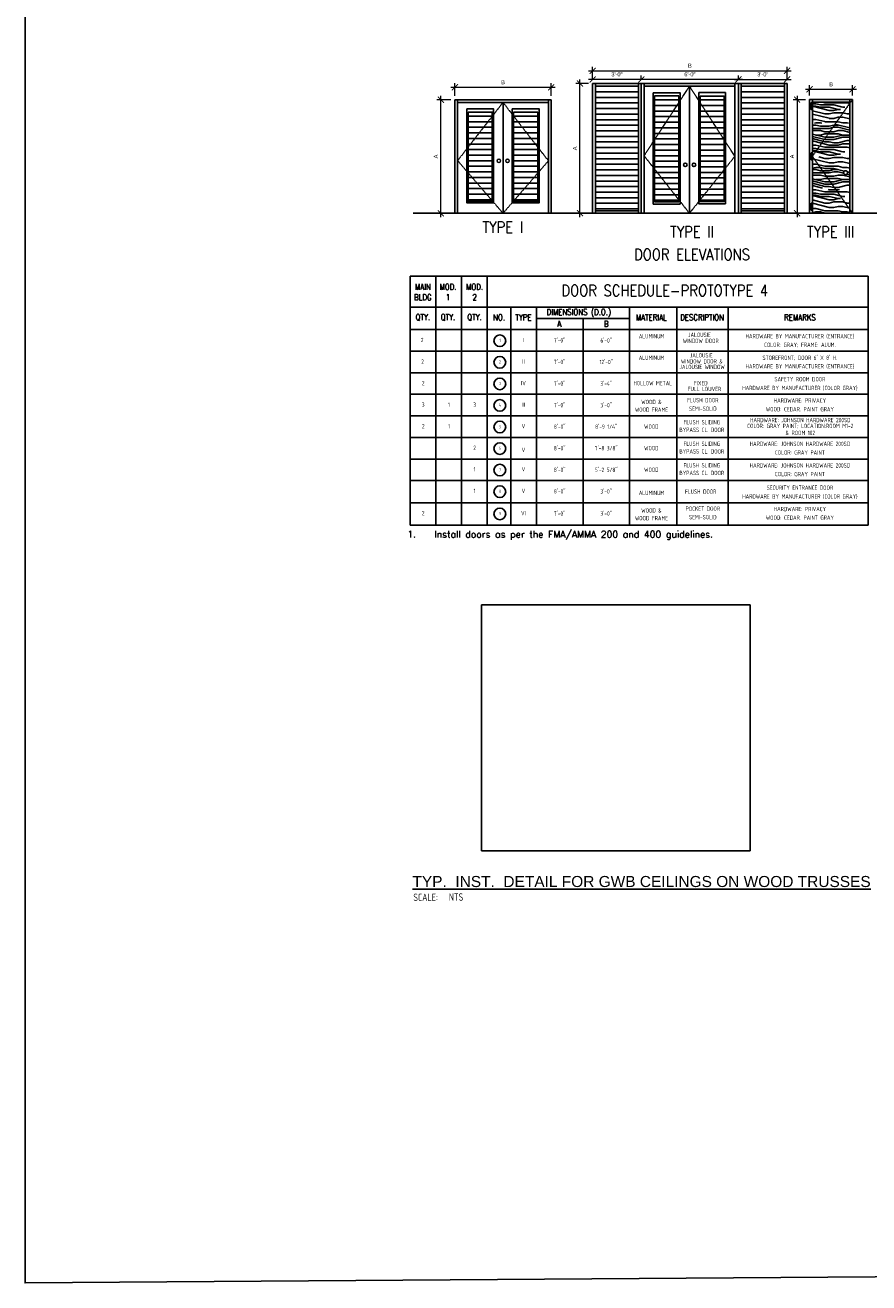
# Model space of a CAD drawing. Header units: inches. Extents: x -3803 to 34213, y -3756 to 4522.
# Tile 5 of 64: x 30961 to 31586, y 192 to 1122. Entities that reach past the tile are written whole.
import ezdxf
from ezdxf.enums import TextEntityAlignment as Align

# ---------------------------------------------------------------- set-up
doc = ezdxf.new("R2010")
doc.units = ezdxf.units.IN
doc.header["$LTSCALE"] = 0.011
doc.header["$MEASUREMENT"] = 0
doc.linetypes.add('DASHED', pattern=[0.75, 0.5, -0.25])
doc.linetypes.add('HIDDEN2', pattern=[0.1875, 0.125, -0.0625])
doc.layers.get('0').update_dxf_attribs({"linetype": 'CONTINUOUS'})
doc.layers.get('Defpoints').update_dxf_attribs({"linetype": 'CONTINUOUS'})
for name, color, linetype in [('a-door', 2, 'CONTINUOUS'), ('G-SYMB', 1, 'CONTINUOUS'), ('M2-PATT-HTCH', 123, 'CONTINUOUS'), ('roof', 8, 'DASHED'), ('SCHEDULE', 7, 'CONTINUOUS'), ('TEXT', 2, 'CONTINUOUS'), ('TXT', 2, 'CONTINUOUS'), ('WALL', 5, 'CONTINUOUS'), ('Walls', 5, 'CONTINUOUS')]:
    doc.layers.add(name, color=color, linetype=linetype)
doc.layers.add('DIM', color=4, linetype='CONTINUOUS', lineweight=13)
doc.styles.add('LAR', font='arial.ttf', dxfattribs={"height": 0.25})
doc.styles.add('MED', font='archstyl.shx', dxfattribs={"width": 0.8, "height": 0.125})
doc.styles.add('ROMANS', font='romans.shx')
doc.styles.add('SCHED-INFO', font='romans.shx', dxfattribs={"width": 0.85, "height": 4})
doc.styles.add('SCHED-TITLE', font='romans.shx', dxfattribs={"width": 0.85, "height": 7.5})
doc.styles.add('SMA', font='archstyl.shx', dxfattribs={"width": 0.8, "height": 0.0625})
doc.styles.add('style1', font='archstyl.shx')
picture_1 = doc.add_image_def('image1.jpg', size_in_pixel=(1111, 1016))

# ---------------------------------------------------------------- blocks, each defined once
blk = doc.blocks.new('_ArchTick')
at = {"color": 0, "linetype": 'ByBlock', "const_width": 0.15}
blk.add_lwpolyline([(-0.5, -0.5), (0.5, 0.5)], dxfattribs=at)
blk = doc.blocks.new('AINC-DOORID')
at = {"layer": 'G-SYMB'}
blk.add_circle((0, 0), 0.1672886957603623, dxfattribs=at)
at = {"layer": 'G-SYMB', "color": 4, "linetype": 'Continuous', "style": 'SMA', "width": 0.75}
blk.add_attdef('DNUM', text='', height=0.09375, dxfattribs=at).set_placement((0.002503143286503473, 0.01023966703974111), align=Align.MIDDLE)
blk = doc.blocks.new('AINC-TITLE')
at = {"layer": 'G-SYMB', "color": 4, "linetype": 'Continuous', "style": 'MED', "width": 0.75}
blk.add_text('SCALE:', height=0.125, dxfattribs=at).set_placement((-0.8802076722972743, -0.3073332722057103))
at = {"layer": 'G-SYMB', "color": 1, "linetype": 'Continuous', "style": 'LAR'}
blk.add_attdef('%%UDRAWING-TITLE', (-0.895149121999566, -0.07174532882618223), '', height=0.1875, dxfattribs=at)
at = {"layer": 'G-SYMB', "color": 4, "linetype": 'Continuous', "style": 'MED', "width": 0.75}
blk.add_attdef('SCALE', (-0.2765239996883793, -0.30362657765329), '', height=0.125, dxfattribs=at)

msp = doc.modelspace()

# ---------------------------------------------------------------- hatches: boundary and pattern name
at = {"layer": 'a-door'}
h = msp.add_hatch(dxfattribs=at)
h.set_pattern_fill('LINE', color=256, scale=33)
h.set_pattern_definition([(0, (6677.174696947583, -1678.406919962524), (0, 4.125), [])])
h.paths.add_polyline_path([(31383.06393740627, 1077.120595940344), (31415.06393740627, 1077.120595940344), (31415.06393740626, 985.015130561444), (31383.06393740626, 985.015130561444)])
h = msp.add_hatch(dxfattribs=at)
h.set_pattern_fill('LINE', color=256, scale=33)
h.set_pattern_definition([(0, (6785.174696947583, -1678.406919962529), (0, 4.125), [])])
h.paths.add_polyline_path([(31491.06393740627, 1077.120595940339), (31523.06393740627, 1077.120595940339), (31523.06393740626, 985.015130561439), (31491.06393740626, 985.015130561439)])
h = msp.add_hatch(dxfattribs=at)
h.set_pattern_fill('LINE', color=256, scale=33)
h.set_pattern_definition([(0, (6735.174696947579, -1618.406919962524), (0, 4.125), [])])
h.paths.add_polyline_path([(31444.8065641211, 1069.941444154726), (31426.94998152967, 1069.941444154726), (31426.94998152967, 991.5869766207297), (31444.8065641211, 991.5869766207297)])
h.paths.add_polyline_path([(31478.42179039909, 1069.821511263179), (31460.56520780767, 1069.82151126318), (31460.56520780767, 991.6937506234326), (31478.42179039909, 991.6937506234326)])
h = msp.add_hatch(dxfattribs=at)
h.set_pattern_fill('LINE', color=256, scale=33)
h.set_pattern_definition([(0, (6597.132754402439, -1630.40691996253), (0, 4.125), [])])
h.paths.add_polyline_path([(31306.76462157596, 1057.94144415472), (31288.90803898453, 1057.94144415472), (31288.90803898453, 991.7967376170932), (31306.76462157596, 991.7967376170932)])
h.paths.add_polyline_path([(31340.37984785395, 1057.821511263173), (31322.52326526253, 1057.821511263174), (31322.52326526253, 991.7967376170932), (31340.37984785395, 991.7967376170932)])
at = {"layer": 'M2-PATT-HTCH'}
h = msp.add_hatch(dxfattribs=at)
h.set_pattern_fill('PANEL', color=256, scale=33, pattern_type=2)
h.set_pattern_definition([(0, (-37070.52285913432, 23661.62531057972), (0, 33), [6.600000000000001, -9.9, 3.3, -13.2]), (0, (-37047.42285913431, 23662.45031057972), (0, 33), [6.600000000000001, -26.4]), (0, (-37050.72285913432, 23664.10031057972), (0, 33), [3.3, -29.7]), (0, (-37068.87285913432, 23664.92531057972), (0, 33), [1.65, -23.1, 1.65, -6.600000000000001]), (0, (-37057.32285913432, 23666.57531057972), (0, 33), [6.600000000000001, -9.9, 1.65, -14.85]), (0, (-37065.57285913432, 23667.40031057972), (0, 33), [4.95, -28.05]), (0, (-37057.32285913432, 23668.22531057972), (0, 33), [9.9, -23.1]), (0, (-37067.22285913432, 23669.05031057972), (0, 33), [6.600000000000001, -26.4]), (0, (-37054.02285913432, 23669.87531057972), (0, 33), [16.5, -16.5]), (0, (-37063.92285913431, 23671.52531057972), (0, 33), [3.3, -9.9, 6.600000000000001, -13.2]), (0, (-37040.82285913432, 23672.35031057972), (0, 33), [6.600000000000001, -26.4]), (0, (-37047.42285913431, 23673.17531057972), (0, 33), [3.3, -29.7]), (0, (-37054.02285913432, 23674.00031057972), (0, 33), [3.3, -29.7]), (0, (-37070.52285913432, 23674.82531057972), (0, 33), [6.600000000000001, -26.4]), (0, (-37054.02285913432, 23675.65031057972), (0, 33), [6.600000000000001, -26.4]), (0, (-37054.02285913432, 23677.30031057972), (0, 33), [6.600000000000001, -6.600000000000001, 6.600000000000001, -13.2]), (0, (-37060.62285913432, 23678.95031057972), (0, 33), [3.3, -16.5, 6.600000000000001, -6.600000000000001]), (0, (-37054.02285913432, 23679.77531057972), (0, 33), [9.9, -23.1]), (0, (-37054.02285913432, 23681.42531057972), (0, 33), [6.600000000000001, -26.4]), (0, (-37067.22285913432, 23682.25031057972), (0, 33), [9.9, -13.2, 3.3, -6.600000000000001]), (0, (-37067.22285913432, 23683.90031057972), (0, 33), [16.5, -16.5]), (0, (-37047.42285913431, 23684.72531057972), (0, 33), [3.3, -29.7]), (0, (-37057.32285913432, 23685.55031057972), (0, 33), [6.600000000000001, -26.4]), (0, (-37063.92285913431, 23686.37531057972), (0, 33), [3.3, -13.2, 3.3, -13.2]), (0, (-37067.22285913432, 23687.20031057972), (0, 33), [3.3, -9.9, 6.600000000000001, -13.2]), (0, (-37060.62285913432, 23688.02531057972), (0, 33), [3.3, -16.5, 3.3, -9.9]), (0, (-37054.02285913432, 23688.85031057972), (0, 33), [9.9, -23.1]), (0, (-37067.22285913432, 23690.50031057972), (0, 33), [6.600000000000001, -26.4]), (0, (-37050.72285913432, 23691.32531057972), (0, 33), [3.3, -29.7]), (0, (-37044.12285913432, 23692.15031057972), (0, 33), [3.3, -29.7]), (14.03624347, (-37047.42285913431, 23664.10031057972), (32.99999999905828, -1.20684012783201e-09), [3.399, -132.663482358]), (14.03624347, (-37044.12285913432, 23671.52531057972), (32.99999999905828, -1.20684012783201e-09), [3.399, -132.663482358]), (14.03624347, (-37047.42285913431, 23691.32531057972), (32.99999999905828, -1.20684012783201e-09), [3.399, -132.663482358]), (14.03624347, (-37057.32285913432, 23678.95031057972), (32.99999999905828, -1.20684012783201e-09), [3.399, -132.663482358]), (14.03624347, (-37050.72285913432, 23683.90031057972), (32.99999999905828, -1.20684012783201e-09), [3.399, -132.663482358]), (14.03624347, (-37047.42285913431, 23681.42531057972), (32.99999999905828, -1.20684012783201e-09), [3.399, -132.663482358]), (14.03624347, (-37063.92285913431, 23687.20031057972), (32.99999999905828, -1.20684012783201e-09), [3.399, -132.663482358]), (14.03624347, (-37050.72285913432, 23685.55031057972), (32.99999999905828, -1.20684012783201e-09), [3.399, -132.663482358]), (14.03624347, (-37044.12285913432, 23673.17531057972), (32.99999999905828, -1.20684012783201e-09), [6.798000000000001, -129.264482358]), (14.03624347, (-37047.42285913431, 23675.65031057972), (32.99999999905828, -1.20684012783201e-09), [6.798000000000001, -129.264482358]), (14.03624347, (-37047.42285913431, 23677.30031057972), (32.99999999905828, -1.20684012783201e-09), [6.798000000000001, -129.264482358]), (165.96375653, (-37057.32285913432, 23666.57531057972), (-32.99999999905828, -1.206851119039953e-09), [3.399, -6.798000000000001, 3.399, -122.466482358]), (165.96375653, (-37063.92285913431, 23671.52531057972), (-32.99999999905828, -1.206851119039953e-09), [3.399, -132.663482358]), (165.96375653, (-37063.92285913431, 23686.37531057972), (-32.99999999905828, -1.206851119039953e-09), [6.798000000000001, -129.264482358]), (194.03624347, (-37047.42285913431, 23662.45031057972), (-32.99999999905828, 1.206843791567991e-09), [3.399, -132.663482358]), (345.96375653, (-37040.82285913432, 23662.45031057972), (32.99999999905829, 1.206831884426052e-09), [3.399, -132.663482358]), (345.96375653, (-37050.72285913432, 23674.00031057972), (32.99999999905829, 1.206831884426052e-09), [3.399, -132.663482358]), (345.96375653, (-37044.12285913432, 23679.77531057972), (32.99999999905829, 1.206831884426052e-09), [3.399, -132.663482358]), (345.96375653, (-37057.32285913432, 23682.25031057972), (32.99999999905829, 1.206831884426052e-09), [3.399, -132.663482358]), (345.96375653, (-37060.62285913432, 23686.37531057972), (32.99999999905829, 1.206831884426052e-09), [3.399, -132.663482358]), (345.96375653, (-37057.32285913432, 23688.02531057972), (32.99999999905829, 1.206831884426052e-09), [3.399, -132.663482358]), (345.96375653, (-37057.32285913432, 23682.25031057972), (32.99999999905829, 1.206831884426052e-09), [3.399, -132.663482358]), (345.96375653, (-37047.42285913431, 23687.20031057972), (32.99999999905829, 1.206831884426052e-09), [13.596, -122.466482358]), (345.96375653, (-37067.22285913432, 23664.92531057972), (32.99999999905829, 1.206831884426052e-09), [13.596, -122.466482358]), (345.96375653, (-37063.92285913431, 23667.40031057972), (32.99999999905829, 1.206831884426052e-09), [13.596, -122.466482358]), (345.96375653, (-37060.62285913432, 23669.05031057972), (32.99999999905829, 1.206831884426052e-09), [3.399, -6.798000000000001, 6.798000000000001, -119.067482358]), (345.96375653, (-37060.62285913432, 23671.52531057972), (32.99999999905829, 1.206831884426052e-09), [6.798000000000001, -6.798000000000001, 6.798000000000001, -115.668482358]), (345.96375653, (-37063.92285913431, 23674.82531057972), (32.99999999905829, 1.206831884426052e-09), [13.596, -122.466482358]), (345.96375653, (-37067.22285913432, 23677.30031057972), (32.99999999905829, 1.206831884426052e-09), [13.596, -122.466482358]), (345.96375653, (-37067.22285913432, 23678.95031057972), (32.99999999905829, 1.206831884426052e-09), [13.596, -122.466482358]), (345.96375653, (-37044.12285913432, 23688.85031057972), (32.99999999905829, 1.206831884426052e-09), [3.399, -132.663482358]), (345.96376753, (-37040.82285913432, 23692.15031057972), (32.99999999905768, 6.336752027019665e-06), [6.798000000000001, -129.264482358]), (345.96376753, (-37060.62285913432, 23690.50031057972), (32.99999999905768, 6.336752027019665e-06), [6.798000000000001, -129.264482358]), (345.96375753, (-37063.92285913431, 23661.62531057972), (32.99999999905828, 5.771655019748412e-07), [13.596, -122.466482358]), (345.96375753, (-37044.12285913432, 23684.72531057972), (32.99999999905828, 5.771655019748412e-07), [10.197, -125.865482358]), (345.96375753, (-37040.82285913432, 23682.25031057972), (32.99999999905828, 5.771655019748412e-07), [20.394, -115.668482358])])
h.paths.add_polyline_path([(31571.48233083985, 1064.475540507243), (31571.48233083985, 1065.303814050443), (31543.73767083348, 1065.303814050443), (31543.73767083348, 1049.781829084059), (31561.09174365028, 1049.781829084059)])
h.paths.add_polyline_path([(31571.48233083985, 1064.475540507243), (31561.09174365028, 1049.781829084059), (31571.48233083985, 1049.781829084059)], flags=17)
h.paths.add_polyline_path([(31571.48233083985, 1048.781829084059), (31560.38459847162, 1048.781829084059), (31544.12025936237, 1025.781829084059), (31571.48233083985, 1025.781829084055)])
h.paths.add_polyline_path([(31560.38459847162, 1048.781829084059), (31543.73767083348, 1048.781829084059), (31543.73767083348, 1025.781829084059), (31544.12025936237, 1025.781829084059)])
h.paths.add_polyline_path([(31544.06170264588, 1024.781829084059), (31543.73767083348, 1024.781829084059), (31543.73767083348, 1001.781829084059), (31560.29974085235, 1001.781829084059)])
h.paths.add_polyline_path([(31571.48233083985, 1024.781829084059), (31544.06170264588, 1024.781829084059), (31560.29974085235, 1001.781829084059), (31571.48233083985, 1001.781829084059)])
h.paths.add_polyline_path([(31569.80998260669, 1013.124554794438, -1), (31566.82186471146, 1013.124554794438, -1)], flags=16)
h.paths.add_polyline_path([(31561.0057425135, 1000.781829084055), (31543.73767083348, 1000.781829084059), (31543.73767083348, 983.1096492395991), (31571.48233083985, 983.1096492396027), (31571.48233083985, 985.9425037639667)])
h.paths.add_polyline_path([(31571.48233083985, 1000.781829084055), (31561.0057425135, 1000.781829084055), (31571.48233083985, 985.9425037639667)], flags=17)

# ---------------------------------------------------------------- linework, layer by layer
at = {"color": 4, "ltscale": 10}
msp.add_line((31525.06393740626, 1055.120595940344), (31525.06393740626, 995.1205959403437), dxfattribs=at)
at = {"ltscale": 10}
msp.add_line((31248.17880675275, 983.1205959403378), (31813.40201134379, 983.1205959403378), dxfattribs=at)
at = {"layer": 'a-door'}
for p, q in [((31381.06393740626, 983.1205959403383), (31381.06393740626, 1079.120595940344)), ((31417.06393740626, 1079.120595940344), (31381.06393740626, 1079.120595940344)), ((31383.06393740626, 983.1205959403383), (31383.06393740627, 1079.120595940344)), ((31415.06393740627, 1077.120595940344), (31383.06393740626, 1077.120595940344)), ((31415.06393740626, 983.1205959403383), (31415.06393740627, 1079.120595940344)), ((31417.06393740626, 983.1205959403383), (31417.06393740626, 1079.120595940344)), ((31417.06393740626, 1055.120595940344), (31417.06393740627, 1079.120595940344)), ((31489.06393740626, 995.1205959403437), (31489.06393740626, 1079.120595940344)), ((31489.06393740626, 983.1205959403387), (31489.06393740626, 1079.120595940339)), ((31525.06393740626, 1079.120595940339), (31489.06393740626, 1079.120595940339)), ((31491.06393740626, 983.1205959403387), (31491.06393740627, 1079.120595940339)), ((31523.06393740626, 983.1205959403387), (31523.06393740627, 1079.120595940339)), ((31525.06393740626, 983.1205959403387), (31525.06393740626, 1079.120595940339)), ((31383.06393740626, 985.015130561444), (31415.06393740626, 985.015130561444)), ((31491.06393740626, 985.015130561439), (31523.06393740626, 985.015130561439))]:
    msp.add_line(p, q, dxfattribs=at)
at = {"layer": 'a-door', "color": 2, "linetype": 'Continuous', "lineweight": -3}
for p, q in [((31417.06393740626, 1079.120595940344), (31489.06393740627, 1079.120595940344)), ((31419.13195558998, 983.1205959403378), (31419.13195558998, 1079.120595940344)), ((31419.13195558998, 1077.120595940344), (31486.36240814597, 1077.120595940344)), ((31452.74718186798, 1077.120595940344), (31452.74718186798, 983.1205959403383)), ((31486.36240814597, 1079.120595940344), (31486.36240814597, 983.1205959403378)), ((31279.08453498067, 1067.120595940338), (31350.32046560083, 1067.120595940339)), ((31279.09001304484, 983.1205959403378), (31279.09001304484, 1067.120595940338)), ((31281.09001304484, 983.1205959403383), (31281.09001304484, 1067.120595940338)), ((31281.09001304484, 1065.120595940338), (31348.32046560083, 1065.120595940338)), ((31314.70523932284, 1065.120595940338), (31314.70523932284, 983.1205959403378)), ((31348.32046560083, 1067.120595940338), (31348.32046560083, 983.1205959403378)), ((31350.32046560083, 1067.120595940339), (31350.32046560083, 983.1205959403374))]:
    msp.add_line(p, q, dxfattribs=at)
at = {"layer": 'a-door', "lineweight": -2, "ltscale": 100}
for p, q in [((31543.73767083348, 1067.303814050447), (31543.73767083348, 983.177779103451)), ((31543.73767083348, 1065.303814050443), (31571.48233083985, 1065.303814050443)), ((31571.48233083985, 1067.303814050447), (31571.48233083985, 983.177779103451))]:
    msp.add_line(p, q, dxfattribs=at)
at = {"layer": 'a-door', "color": 2, "linetype": 'Continuous', "lineweight": -3}
for points in [[(31425.94998152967, 1072.294905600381), (31445.8065641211, 1072.294905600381), (31445.8065641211, 989.8784934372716), (31425.94998152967, 989.8784934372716)], [(31459.56520780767, 1072.456696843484), (31479.42179039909, 1072.456696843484), (31479.42179039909, 990.0920662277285), (31459.56520780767, 990.0920662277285)], [(31426.94998152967, 1069.941444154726), (31444.8065641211, 1069.941444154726), (31444.8065641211, 991.5869766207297), (31426.94998152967, 991.5869766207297)], [(31460.56520780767, 1069.82151126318), (31478.42179039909, 1069.82151126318), (31478.42179039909, 991.6937506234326), (31460.56520780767, 991.6937506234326)], [(31287.90803898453, 1060.294905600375), (31307.76462157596, 1060.294905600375), (31307.76462157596, 990.7967376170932), (31287.90803898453, 990.7967376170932)], [(31288.90803898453, 1057.94144415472), (31306.76462157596, 1057.94144415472), (31306.76462157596, 991.7967376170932), (31288.90803898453, 991.7967376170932)], [(31321.52326526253, 1060.456696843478), (31341.37984785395, 1060.456696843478), (31341.37984785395, 990.7967376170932), (31321.52326526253, 990.7967376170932)], [(31322.52326526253, 1057.821511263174), (31340.37984785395, 1057.821511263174), (31340.37984785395, 991.7967376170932), (31322.52326526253, 991.7967376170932)]]:
    msp.add_lwpolyline(points, close=True, dxfattribs=at)
at = {"layer": 'a-door', "lineweight": -2, "ltscale": 100}
for points in [[(31542.96669232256, 1065.148178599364), (31543.54356746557, 1065.148178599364), (31543.54356746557, 1059.862231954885), (31542.96669232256, 1059.862231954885)], [(31542.96669232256, 1027.862938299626), (31543.54356746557, 1027.862938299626), (31543.54356746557, 1022.576991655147), (31542.96669232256, 1022.576991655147)], [(31542.96669232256, 990.5708716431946), (31543.54356746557, 990.5708716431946), (31543.54356746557, 985.2849249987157), (31542.96669232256, 985.2849249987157)]]:
    msp.add_lwpolyline(points, close=True, dxfattribs=at)
at = {"layer": 'a-door', "color": 2, "linetype": 'Continuous', "lineweight": -3}
for centre in [(31311.63886486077, 1021.912252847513), (31318.01758704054, 1021.912252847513), (31449.68080740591, 1018.907704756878), (31456.05952958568, 1018.907704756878)]:
    msp.add_circle(centre, 1.31870726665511, dxfattribs=at)
at = {"layer": 'a-door', "lineweight": -2, "ltscale": 100}
msp.add_circle((31568.31592365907, 1013.124554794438), 1.494058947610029, dxfattribs=at)
at = {"layer": 'Defpoints', "ltscale": 10}
msp.add_lwpolyline([(30960.86237888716, 3241.895706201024), (34212.65506452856, 3241.895706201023), (34212.65506452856, 214.5138671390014), (30960.86237888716, 191.6652783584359)], close=True, dxfattribs=at)
at = {"layer": 'DIM', "color": 4, "ltscale": 10}
for p, q in [((31381.06393740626, 1082.120595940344), (31381.06393740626, 1091.565174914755)), ((31525.06393740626, 1082.120595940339), (31525.06393740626, 1091.565174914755)), ((31371.68240849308, 980.1205959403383), (31371.68240849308, 1082.120595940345)), ((31378.06393740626, 1088.565174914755), (31528.06393740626, 1088.565174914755)), ((31420.06393740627, 1082.120595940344), (31378.06393740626, 1082.120595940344)), ((31381.06393740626, 1082.120595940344), (31381.06393740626, 1085.120595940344)), ((31492.06393740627, 1082.120595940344), (31414.06393740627, 1082.120595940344)), ((31417.06393740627, 1082.120595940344), (31417.06393740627, 1085.120595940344)), ((31417.06393740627, 1082.120595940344), (31417.06393740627, 1085.120595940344)), ((31486.06393740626, 1082.120595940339), (31528.06393740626, 1082.120595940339)), ((31489.06393740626, 1082.120595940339), (31489.06393740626, 1085.120595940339)), ((31489.06393740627, 1082.120595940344), (31489.06393740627, 1085.120595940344)), ((31525.06393740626, 1082.120595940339), (31525.06393740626, 1085.120595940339)), ((31276.08453498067, 1076.310729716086), (31353.32046560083, 1076.310729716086)), ((31279.08453498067, 1070.120595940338), (31279.08453498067, 1079.310729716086)), ((31350.32046560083, 1070.120595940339), (31350.32046560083, 1079.310729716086)), ((31378.06393740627, 1079.120595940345), (31368.68240849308, 1079.120595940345)), ((31538.73767083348, 1074.81509255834), (31576.48233083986, 1074.81509255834)), ((31541.73767083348, 1070.303814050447), (31541.73767083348, 1077.81509255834)), ((31573.48233083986, 1070.303814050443), (31573.48233083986, 1077.81509255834)), ((31276.08453498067, 1067.120595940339), (31265.69504725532, 1067.120595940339)), ((31268.69504725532, 980.1205959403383), (31268.69504725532, 1070.120595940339)), ((31538.73767083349, 1067.120595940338), (31529.43183185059, 1067.120595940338)), ((31532.43183185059, 1070.120595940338), (31532.43183185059, 980.1205959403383)), ((31276.09001304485, 983.1205959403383), (31265.69504725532, 983.1205959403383)), ((31378.06393740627, 983.1205959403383), (31368.68240849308, 983.1205959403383))]:
    msp.add_line(p, q, dxfattribs=at)
at = {"layer": 'roof', "ltscale": 53}
for p, q in [((31452.74718186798, 1077.120595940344), (31419.13195558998, 1025.649593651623)), ((31486.36240814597, 1025.22247285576), (31452.74718186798, 1077.120595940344)), ((31314.70523932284, 1065.120595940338), (31281.09001304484, 1022.038292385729)), ((31348.32046560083, 1021.899601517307), (31314.70523932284, 1065.120595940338)), ((31419.13195558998, 1025.649593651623), (31452.74718186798, 983.1205959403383)), ((31452.74718186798, 983.1205959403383), (31486.36240814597, 1025.22247285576)), ((31281.09001304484, 1022.038292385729), (31314.70523932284, 983.1205959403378)), ((31314.70523932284, 983.1205959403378), (31348.32046560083, 1021.899601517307))]:
    msp.add_line(p, q, dxfattribs=at)
at = {"layer": 'SCHEDULE', "color": 1}
for p, q in [((31245.87722859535, 936.5236299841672), (31585.01250525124, 936.5236299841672)), ((31245.87722859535, 833.1729443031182), (31245.87722859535, 936.5236299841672)), ((31264.89726447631, 833.1729443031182), (31264.89726447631, 936.5236299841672)), ((31283.91730035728, 833.1729443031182), (31283.91730035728, 936.5236299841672)), ((31302.93733623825, 833.1729443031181), (31302.93733623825, 936.5236299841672)), ((31585.01250525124, 833.1729443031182), (31585.01250525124, 936.5236299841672)), ((31245.87722859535, 913.7147635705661), (31585.01250525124, 913.7147635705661)), ((31320.435765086, 833.1729443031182), (31320.435765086, 913.7147635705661)), ((31339.45580096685, 833.1729443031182), (31339.45580096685, 913.7147635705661)), ((31408.42888189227, 833.1729443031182), (31408.42888189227, 913.7147635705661)), ((31443.3259845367, 833.1729443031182), (31443.3259845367, 913.7147635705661)), ((31481.36580694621, 833.1729443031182), (31481.36580694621, 913.7147635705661)), ((31339.45580096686, 905.2081699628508), (31408.42888189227, 905.2081699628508)), ((31373.94234142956, 905.2081699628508), (31373.94234142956, 833.1729443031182)), ((31245.87722859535, 896.9957744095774), (31585.01250525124, 896.9957744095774)), ((31245.87722859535, 752.4190910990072), (31245.87722859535, 833.1729443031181)), ((31264.89726447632, 752.4190910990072), (31264.89726447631, 833.1729443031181)), ((31283.91730035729, 752.4190910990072), (31283.91730035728, 833.1729443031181)), ((31302.93733623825, 752.4190910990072), (31302.93733623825, 833.1729443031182)), ((31320.435765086, 752.4190910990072), (31320.435765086, 833.1729443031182)), ((31339.45580096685, 752.4190910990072), (31339.45580096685, 833.1729443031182)), ((31373.94234142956, 833.1729443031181), (31373.94234142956, 752.4190910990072)), ((31408.42888189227, 752.4190910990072), (31408.42888189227, 833.1729443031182)), ((31443.3259845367, 752.4190910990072), (31443.3259845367, 833.1729443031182)), ((31481.36580694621, 752.4190910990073), (31481.36580694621, 833.1729443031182)), ((31585.01250525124, 752.4190910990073), (31585.01250525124, 833.1729443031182)), ((31245.87722859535, 752.4190910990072), (31585.01250525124, 752.4190910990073))]:
    msp.add_line(p, q, dxfattribs=at)
at = {"layer": 'SCHEDULE', "color": 8}
for p, q in [((31245.87722859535, 881.0400668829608), (31585.01250525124, 881.0400668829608)), ((31245.87722859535, 865.0843593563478), (31585.01250525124, 865.0843593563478)), ((31245.87722859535, 849.1286518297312), (31585.01250525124, 849.1286518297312)), ((31245.87722859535, 833.1729443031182), (31585.01250525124, 833.1729443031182)), ((31245.87722859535, 817.2172367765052), (31585.01250525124, 817.2172367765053)), ((31245.87722859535, 801.2615292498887), (31585.01250525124, 801.2615292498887)), ((31245.87722859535, 785.3058217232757), (31585.01250525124, 785.3058217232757)), ((31245.87722859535, 768.8624564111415), (31585.01250525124, 768.8624564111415))]:
    msp.add_line(p, q, dxfattribs=at)
at = {"layer": 'WALL', "color": 3}
for p, q in [((31541.73767083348, 1067.303814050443), (31573.48233083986, 1067.303814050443)), ((31541.73767083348, 1067.303814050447), (31541.73767083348, 983.177779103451)), ((31573.48233083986, 1067.303814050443), (31573.48233083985, 983.1096492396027)), ((31530.35877185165, 983.1096492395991), (31577.84695789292, 983.1096492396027))]:
    msp.add_line(p, q, dxfattribs=at)
at = {"layer": 'Walls', "color": 8, "linetype": 'HIDDEN2'}
for p, q in [((31573.48233083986, 1067.303814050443), (31543.73767083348, 1025.240796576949)), ((31543.73767083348, 1025.240796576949), (31573.48233083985, 983.1096492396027))]:
    msp.add_line(p, q, dxfattribs=at)

# ---------------------------------------------------------------- block references
at = {"xscale": 25.87416126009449, "yscale": 25.87416126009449, "zscale": 25.87416126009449}
for p, values in [((31312.34287432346, 888.7835140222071), {'DNUM': '1'}), ((31312.34287432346, 872.8278064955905), {'DNUM': '2'}), ((31312.34287432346, 856.8720989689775), {'DNUM': '3'}), ((31312.34287432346, 840.9163914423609), {'DNUM': '4'}), ((31312.34287432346, 824.960683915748), {'DNUM': '5'}), ((31312.34287432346, 809.004976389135), {'DNUM': '6'}), ((31312.34287432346, 793.0492688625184), {'DNUM': '7'}), ((31312.34287432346, 777.0935613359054), {'DNUM': '8'}), ((31312.34287432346, 760.6501960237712), {'DNUM': '9'})]:
    msp.add_blockref('AINC-DOORID', p, dxfattribs=at).add_auto_attribs(values)
at = {"layer": 'DIM', "color": 4, "ltscale": 10, "xscale": 4.5, "yscale": 4.5, "zscale": 4.5}
for p, rotation in [((31381.06393740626, 1088.565174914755), 180), ((31371.68240849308, 1079.120595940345), 90), ((31381.06393740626, 1082.120595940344), 180), ((31417.06393740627, 1082.120595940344), 180), ((31489.06393740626, 1082.120595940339), 180), ((31279.08453498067, 1076.310729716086), 180), ((31541.73767083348, 1074.81509255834), 180), ((31268.69504725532, 1067.120595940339), 90), ((31532.43183185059, 1067.120595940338), 90), ((31268.69504725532, 983.1205959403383), 270), ((31371.68240849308, 983.1205959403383), 270), ((31532.43183185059, 983.1205959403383), 270)]:
    msp.add_blockref('_ArchTick', p, dxfattribs=dict(at, rotation=rotation))
for p in [(31525.06393740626, 1088.565174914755), (31417.06393740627, 1082.120595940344), (31489.06393740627, 1082.120595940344), (31525.06393740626, 1082.120595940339), (31350.32046560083, 1076.310729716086), (31573.48233083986, 1074.81509255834)]:
    msp.add_blockref('_ArchTick', p, dxfattribs=at)
at = {"layer": 'DIM', "xscale": 43.66204933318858, "yscale": 43.66204933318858, "zscale": 43.66204933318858}
msp.add_blockref('AINC-TITLE', (31286.7171582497, 487.6775085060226), dxfattribs=at).add_auto_attribs({'%%UDRAWING-TITLE': '%%UTYP.  INST.  DETAIL FOR GWB CEILINGS ON WOOD TRUSSES', 'SCALE': 'NTS'})

# ---------------------------------------------------------------- texts
at = {"layer": 'DIM', "color": 2, "ltscale": 10, "char_height": 3, "attachment_point": 5}
for s, insert in [('\\A1;B', (31453.06393740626, 1092.315174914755)), ('\\A1;B', (31314.70250029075, 1080.060729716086)), ('\\A1;3\'-0"', (31399.06393740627, 1085.870595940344)), ('\\A1;6\'-0"', (31453.06393740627, 1085.870595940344)), ('\\A1;3\'-0"', (31507.06393740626, 1085.870595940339)), ('\\A1;B', (31557.61000083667, 1078.56509255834))]:
    msp.add_mtext(s, dxfattribs=dict(at, insert=insert))
at = {"layer": 'DIM', "color": 2, "ltscale": 10, "char_height": 3, "attachment_point": 5, "rotation": 90}
for insert in [(31264.94504725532, 1025.120595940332), (31367.93240849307, 1031.120595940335), (31528.68183185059, 1025.120595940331)]:
    msp.add_mtext('\\A1;A', dxfattribs=dict(at, insert=insert))
at = {"layer": 'SCHEDULE', "color": 5, "style": 'SCHED-TITLE', "width": 0.85}
for s, p in [('TYPE I', (31314.52467310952, 972.7656079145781)), ('TYPE II', (31454.6312229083, 969.307027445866)), ('TYPE III', (31557.20389654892, 969.2960807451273)), ('DOOR ELEVATIONS', (31454.6312229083, 952.5907001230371)), ('DOOR SCHEDULE-PROTOTYPE 4', (31434.46490280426, 925.9319683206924))]:
    msp.add_text(s, height=8.383216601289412, dxfattribs=at).set_placement(p, align=Align.MIDDLE)
at = {"layer": 'SCHEDULE', "style": 'SCHED-INFO', "width": 0.85}
for s, p in [('MAIN', (31255.3302164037, 928.6204097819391)), ('MOD.', (31273.9565049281, 928.6204097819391)), ('MOD.', (31293.64106513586, 928.6204097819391)), ('BLDG', (31255.3302164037, 920.9229162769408)), ('1', (31273.9565049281, 920.9229162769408)), ('2', (31293.64106513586, 920.9229162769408)), ('DIMENSIONS (D.O.)', (31370.79908702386, 909.7045742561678)), ('QTY.', (31255.3302164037, 906.0588002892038)), ('QTY.', (31273.9565049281, 906.0588002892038)), ('QTY.', (31293.64106513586, 906.0588002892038)), ('NO.', (31311.7656389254, 906.0588002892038)), ('TYPE', (31329.82035718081, 906.0588002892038)), ('A', (31356.33273484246, 901.2800119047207)), ('B', (31391.05177582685, 901.2800119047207)), ('MATERIAL', (31424.52167762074, 906.0588002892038)), ('DESCRIPTION', (31462.06222511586, 906.0588002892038)), ('REMARKS', (31534.53531708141, 906.0588002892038))]:
    msp.add_text(s, height=4.47104885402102, dxfattribs=at).set_placement(p, align=Align.MIDDLE)
at = {"layer": 'TEXT', "style": 'style1', "width": 0.85}
for s, p in [('ALUMINUM', (31424.62882586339, 892.1570961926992)), ('JALOUSIE ', (31461.08709072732, 893.1659546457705)), ('HARDWARE BY MANUFACTURER (ENTRANCE)', (31534.53531708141, 892.1570961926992)), ('2', (31254.80307268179, 889.3432951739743)), ('I', (31329.82035718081, 889.3432951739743)), ('7\'-0"', (31356.62378065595, 889.3432951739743)), ('6\'-0"', (31391.11032111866, 889.3432951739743)), ('WINDOW DOOR', (31461.08709072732, 888.7061938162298)), ('COLOR: GRAY; FRAME: ALUM.', (31534.53531708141, 885.6546856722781)), ('2', (31255.16355763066, 873.3875876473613)), ('II', (31329.82035718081, 873.3875876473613)), ('7\'-0"', (31356.62378065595, 873.3875876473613)), ('12\'-0"', (31391.11032111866, 873.3875876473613)), ('ALUMINUM', (31424.62882586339, 876.2013886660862)), ('WINDOW DOOR &', (31461.93774968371, 873.5412773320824)), ('JALOUSIE ', (31462.3958500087, 878.0010381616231)), ("STOREFRONT; DOOR 6' X 8' H.", (31534.53531708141, 876.3872203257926)), ('JALOUSIE WINDOW', (31462.13183915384, 869.4229050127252)), ('HARDWARE BY MANUFACTURER (ENTRANCE)', (31534.53531708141, 869.8848098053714)), ('2', (31255.60099337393, 857.4318801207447)), ('IV', (31329.82035718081, 857.4318801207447)), ('7\'-0"', (31356.62378065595, 857.4318801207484)), ('3\'-4"', (31391.11032111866, 857.4318801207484)), ('HOLLOW METAL', (31425.56033961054, 857.3881286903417)), ('FIXED', (31461.08709072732, 857.4318801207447)), ('HARDWARE BY MANUFACTURER (COLOR GRAY)', (31534.53531708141, 853.8382699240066)), ('SAFETY ROOM DOOR', (31534.53531708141, 860.3406804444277)), ('FULL LOUVER', (31463.8918951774, 853.1032054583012)), ('3', (31255.60099337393, 841.4761725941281)), ('1', (31274.62102925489, 841.4761725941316)), ('3', (31293.64106513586, 841.4761725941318)), ('III', (31329.82035718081, 841.4761725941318)), ('7\'-0"', (31356.62378065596, 841.4761725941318)), ('3\'-0"', (31391.11032111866, 841.4761725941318)), ('WOOD FRAME', (31424.62882586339, 837.7875630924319)), ('WOOD &', (31424.62882586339, 843.4958207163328)), ('FLUSH DOOR', (31462.63510081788, 844.7999771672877)), ('SEMI-SOLID', (31462.63510081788, 838.5268666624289)), ('WOOD: CEDAR. PAINT GRAY', (31534.53531708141, 838.1269727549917)), ('HARDWARE: PRIVACY', (31534.53531708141, 844.532858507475)), ('FLUSH SLIDING', (31461.88847873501, 828.5241319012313)), ('HARDWARE: JOHNSON HARDWARE 200SD', (31534.81973236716, 830.0896486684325)), ('2', (31255.60099337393, 825.5204650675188)), ('1', (31274.62102925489, 825.520465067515)), ('V', (31329.82035718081, 825.5204650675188)), ('8\'-0"', (31356.62378065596, 825.5204650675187)), ('8\'-9 1/4"', (31391.11032111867, 825.5204650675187)), ('WOOD', (31424.51164991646, 825.290314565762)), ('BYPASS CL. DOOR', (31461.88847873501, 822.872042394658)), ('COLOR: GRAY PAINT; LOCATION:ROOM M1-2', (31534.81973236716, 825.6325097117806)), ('& ROOM 102', (31534.81973236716, 820.6288235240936)), ('2', (31293.64106513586, 809.5647575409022)), ('V', (31329.82035718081, 807.9643256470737)), ('8\'-0"', (31356.62378065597, 809.5647575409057)), ('7\'-8 3/8"', (31391.11032111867, 809.5647575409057)), ('WOOD', (31424.51164991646, 809.334607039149)), ('FLUSH SLIDING', (31461.88847873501, 812.5684243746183)), ('HARDWARE: JOHNSON HARDWARE 200SD', (31534.53531708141, 812.4990648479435)), ('BYPASS CL. DOOR', (31461.88847873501, 806.916334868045)), ('COLOR: GRAY PAINT', (31534.53531708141, 806.0931790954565)), ('1', (31293.64106513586, 793.6090500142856)), ('V', (31329.82035718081, 793.6090500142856)), ('8\'-0"', (31356.62378065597, 793.6090500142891)), ('5\'-2 5/8"', (31391.11032111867, 793.6090500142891)), ('WOOD', (31424.51164991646, 793.3788995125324)), ('BYPASS CL. DOOR', (31461.88847873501, 790.9606273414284)), ('FLUSH SLIDING', (31461.88847873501, 796.6127168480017)), ('HARDWARE: JOHNSON HARDWARE 200SD', (31534.53531708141, 796.5433573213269)), ('COLOR: GRAY PAINT', (31534.53531708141, 790.1374715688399)), ('SECURITY ENTRANCE DOOR', (31534.53531708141, 780.074485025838)), ('1', (31293.64106513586, 777.653342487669)), ('V', (31329.82035718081, 777.653342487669)), ('8\'-0"', (31356.62378065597, 777.6533424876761)), ('3\'-0"', (31391.11032111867, 777.6533424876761)), ('ALUMINUM', (31424.62882586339, 776.1782309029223)), ('FLUSH DOOR', (31461.08709072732, 777.1656847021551)), ('HARDWARE BY MANUFACTURER (COLOR GRAY)', (31534.53531708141, 773.5720745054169)), ('2', (31255.60099337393, 761.209977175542)), ('VI', (31329.82035718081, 761.209977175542)), ('7\'-0"', (31356.62378065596, 761.209977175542)), ('3\'-0"', (31391.11032111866, 761.209977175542)), ('WOOD &', (31424.62882586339, 763.229625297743)), ('POCKET DOOR', (31462.63510081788, 764.533781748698)), ('HARDWARE: PRIVACY', (31534.53531708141, 764.2666630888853)), ('WOOD FRAME', (31424.62882586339, 757.5213676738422)), ('SEMI-SOLID', (31462.63510081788, 758.2606712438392)), ('WOOD: CEDAR. PAINT GRAY', (31534.53531708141, 757.860777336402))]:
    msp.add_text(s, height=3.200863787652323, dxfattribs=at).set_placement(p, align=Align.MIDDLE)
at = {"layer": 'TXT', "insert": (31243.84362767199, 744.7496791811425), "char_height": 5, "width": 367.5237616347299, "attachment_point": 4, "style": 'ROMANS'}
msp.add_mtext('{\\L\\P\\pxi-2.14286,l3.14286,t3.14286;}1.^IInstall doors as per the FMA/AMMA 200 and 400 guidelines.\\P\\pi0,l0,tz;  ', dxfattribs=at)

# ---------------------------------------------------------------- pictures from other files: only their frames are drawn
at = {"ltscale": 10}
image = msp.add_image(picture_1, insert=(31298.65721158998, 511.4546377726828), size_in_units=(198.9633989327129, 181.95032701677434), dxfattribs=at)
image.dxf.flags = 7

doc.saveas('drawing.dxf')
